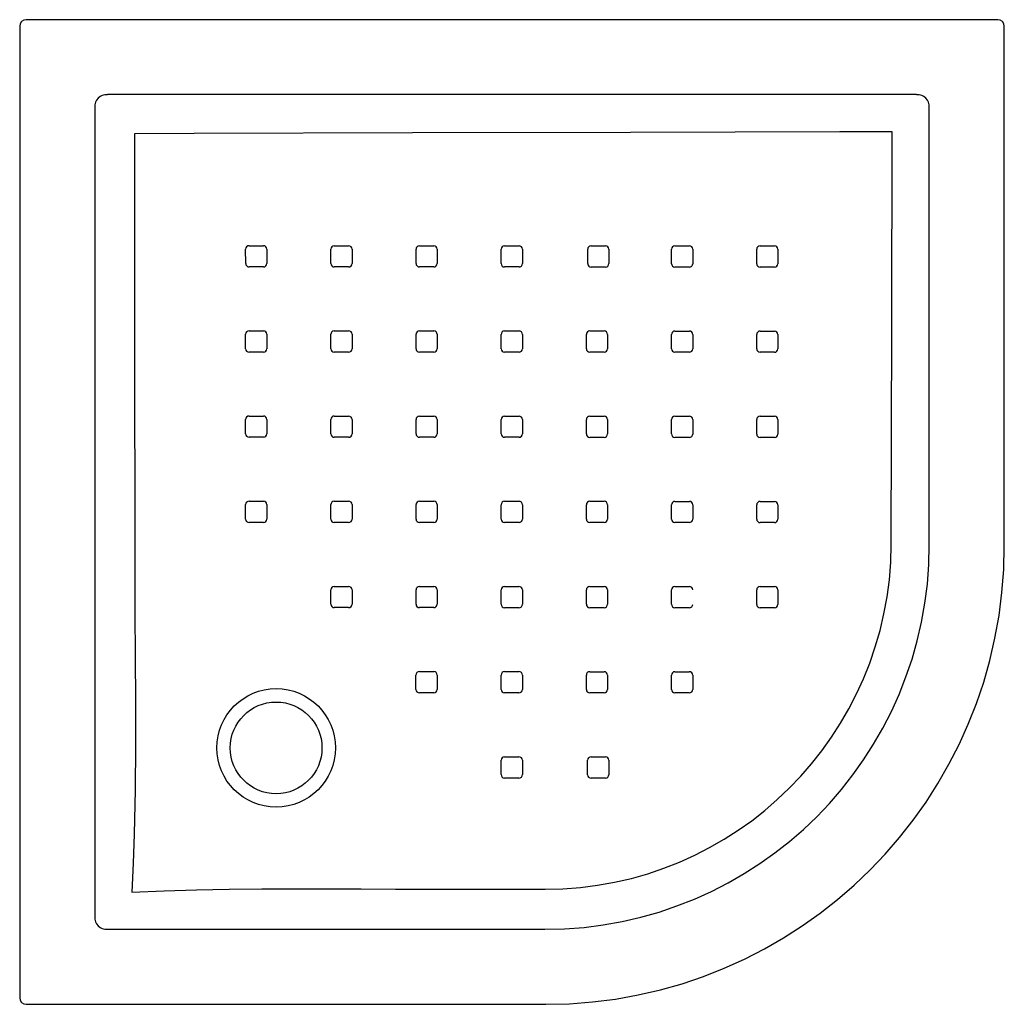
# Model space of a CAD drawing. Header units: millimetres. Extents: x 1324.176 to 1324.927, y 1481.92 to 1482.671.
import ezdxf

# ---------------------------------------------------------------- set-up
doc = ezdxf.new("R2010")
doc.units = ezdxf.units.MM
doc.layers.add('SANINDUSA', color=3, linetype='Continuous')

msp = doc.modelspace()

# ---------------------------------------------------------------- linework, layer by layer
at = {"layer": 'SANINDUSA'}
for p, q in [((1324.92199, 1482.6714), (1324.18059, 1482.6714)), ((1324.17559, 1482.6664), (1324.17559, 1481.925)), ((1324.92699, 1482.26995), (1324.92699, 1482.6664)), ((1324.85999, 1482.61419), (1324.24259, 1482.61419)), ((1324.23281, 1482.6044), (1324.23281, 1481.987)), ((1324.86977, 1482.2707), (1324.86977, 1482.6044)), ((1324.67562, 1482.4988), (1324.68662, 1482.49879)), ((1324.34805, 1482.48531), (1324.34804, 1482.49631)), ((1324.24259, 1481.97722), (1324.57629, 1481.97722)), ((1324.18059, 1481.92), (1324.57704, 1481.92))]:
    msp.add_line(p, q, dxfattribs=at)
at = {"layer": 'SANINDUSA', "flags": 128}
for points in [[(1324.26319, 1482.58426), (1324.2632, 1482.54426), (1324.26326, 1482.38566), (1324.26334, 1482.3024), (1324.26356, 1482.21914), (1324.26377, 1482.18528), (1324.264, 1482.15142), (1324.26407, 1482.11756), (1324.26382, 1482.08372), (1324.26305, 1482.04991), (1324.26224, 1482.02772), (1324.2612, 1482.0056)], [(1324.84139, 1482.5858), (1324.8014, 1482.58573), (1324.64171, 1482.58541), (1324.47527, 1482.58502), (1324.30878, 1482.58446), (1324.26319, 1482.58426)], [(1324.84073, 1482.27096), (1324.84111, 1482.4374), (1324.84139, 1482.5858)], [(1324.35063, 1482.4989), (1324.35863, 1482.4989), (1324.36164, 1482.4989)], [(1324.41564, 1482.49889), (1324.42364, 1482.49889), (1324.42664, 1482.49889)], [(1324.48064, 1482.49887), (1324.48864, 1482.49887), (1324.49164, 1482.49887)], [(1324.54564, 1482.49885), (1324.55364, 1482.49885), (1324.55664, 1482.49885)], [(1324.61163, 1482.49882), (1324.61963, 1482.49882), (1324.62263, 1482.49882)], [(1324.74061, 1482.49877), (1324.74861, 1482.49877), (1324.75161, 1482.49877)], [(1324.36423, 1482.49631), (1324.36423, 1482.48831), (1324.36423, 1482.48531)], [(1324.41305, 1482.4853), (1324.41305, 1482.4933), (1324.41305, 1482.4963)], [(1324.42923, 1482.4963), (1324.42923, 1482.4883), (1324.42923, 1482.4853)], [(1324.47805, 1482.48528), (1324.47805, 1482.49328), (1324.47805, 1482.49628)], [(1324.49423, 1482.49628), (1324.49423, 1482.48828), (1324.49423, 1482.48528)], [(1324.54305, 1482.48526), (1324.54305, 1482.49326), (1324.54305, 1482.49626)], [(1324.55923, 1482.49626), (1324.55923, 1482.48826), (1324.55923, 1482.48526)], [(1324.60904, 1482.48524), (1324.60904, 1482.49323), (1324.60904, 1482.49623)], [(1324.62522, 1482.49623), (1324.62522, 1482.48823), (1324.62522, 1482.48523)], [(1324.67304, 1482.48521), (1324.67304, 1482.49321), (1324.67304, 1482.49621)], [(1324.68921, 1482.4962), (1324.68922, 1482.48821), (1324.68922, 1482.48521)], [(1324.73803, 1482.48518), (1324.73803, 1482.49318), (1324.73803, 1482.49618)], [(1324.7542, 1482.49618), (1324.75421, 1482.48818), (1324.75421, 1482.48518)], [(1324.36164, 1482.48272), (1324.35364, 1482.48272), (1324.35064, 1482.48272)], [(1324.42664, 1482.48271), (1324.41864, 1482.48271), (1324.41564, 1482.48271)], [(1324.49165, 1482.48269), (1324.48365, 1482.48269), (1324.48065, 1482.48269)], [(1324.55664, 1482.48267), (1324.54864, 1482.48267), (1324.54564, 1482.48267)], [(1324.62263, 1482.48264), (1324.61463, 1482.48265), (1324.61163, 1482.48265)], [(1324.68663, 1482.48262), (1324.67863, 1482.48262), (1324.67563, 1482.48262)], [(1324.75162, 1482.48259), (1324.74362, 1482.48259), (1324.74062, 1482.48259)], [(1324.34804, 1482.42032), (1324.34804, 1482.42832), (1324.34804, 1482.43132)], [(1324.35063, 1482.43391), (1324.35863, 1482.43391), (1324.36163, 1482.43391)], [(1324.36422, 1482.43132), (1324.36422, 1482.42332), (1324.36422, 1482.42032)], [(1324.41305, 1482.42031), (1324.41305, 1482.42831), (1324.41305, 1482.43131)], [(1324.41564, 1482.4339), (1324.42364, 1482.4339), (1324.42664, 1482.4339)], [(1324.42923, 1482.43131), (1324.42923, 1482.42331), (1324.42923, 1482.42031)], [(1324.47806, 1482.4203), (1324.47805, 1482.42829), (1324.47805, 1482.43129)], [(1324.48064, 1482.43388), (1324.48864, 1482.43388), (1324.49164, 1482.43388)], [(1324.49423, 1482.43129), (1324.49424, 1482.42329), (1324.49424, 1482.42029)], [(1324.54306, 1482.42027), (1324.54305, 1482.42827), (1324.54305, 1482.43127)], [(1324.54564, 1482.43386), (1324.55364, 1482.43386), (1324.55664, 1482.43386)], [(1324.55923, 1482.43127), (1324.55923, 1482.42327), (1324.55923, 1482.42027)], [(1324.60805, 1482.42025), (1324.60805, 1482.42825), (1324.60805, 1482.43125)], [(1324.61064, 1482.43384), (1324.61863, 1482.43383), (1324.62163, 1482.43383)], [(1324.62423, 1482.43124), (1324.62423, 1482.42325), (1324.62423, 1482.42025)], [(1324.67304, 1482.42022), (1324.67304, 1482.42822), (1324.67304, 1482.43122)], [(1324.67563, 1482.43381), (1324.68362, 1482.43381), (1324.68662, 1482.43381)], [(1324.68922, 1482.43121), (1324.68922, 1482.42322), (1324.68922, 1482.42022)], [(1324.73803, 1482.42019), (1324.73803, 1482.42819), (1324.73803, 1482.43119)], [(1324.74062, 1482.43378), (1324.74861, 1482.43378), (1324.75161, 1482.43378)], [(1324.7542, 1482.43118), (1324.75421, 1482.42319), (1324.75421, 1482.42019)], [(1324.36163, 1482.41773), (1324.35363, 1482.41773), (1324.35063, 1482.41773)], [(1324.42664, 1482.41772), (1324.41864, 1482.41772), (1324.41564, 1482.41772)], [(1324.49165, 1482.4177), (1324.48365, 1482.41771), (1324.48065, 1482.41771)], [(1324.55665, 1482.41768), (1324.54865, 1482.41768), (1324.54565, 1482.41768)], [(1324.62164, 1482.41766), (1324.61364, 1482.41766), (1324.61064, 1482.41766)], [(1324.68663, 1482.41763), (1324.67863, 1482.41763), (1324.67563, 1482.41763)], [(1324.75162, 1482.4176), (1324.74362, 1482.4176), (1324.74062, 1482.4176)], [(1324.34803, 1482.35533), (1324.34803, 1482.36332), (1324.34803, 1482.36633)], [(1324.35062, 1482.36892), (1324.35862, 1482.36892), (1324.36163, 1482.36892)], [(1324.36422, 1482.36633), (1324.36422, 1482.35833), (1324.36422, 1482.35533)], [(1324.41305, 1482.35532), (1324.41305, 1482.36332), (1324.41305, 1482.36632)], [(1324.41564, 1482.36891), (1324.42364, 1482.36891), (1324.42664, 1482.36891)], [(1324.42923, 1482.36632), (1324.42923, 1482.35832), (1324.42923, 1482.35532)], [(1324.47806, 1482.3553), (1324.47805, 1482.3633), (1324.47805, 1482.3663)], [(1324.48064, 1482.36889), (1324.48864, 1482.36889), (1324.49164, 1482.36889)], [(1324.49424, 1482.3663), (1324.49424, 1482.3583), (1324.49424, 1482.3553)], [(1324.54306, 1482.35528), (1324.54305, 1482.36328), (1324.54305, 1482.36628)], [(1324.54564, 1482.36887), (1324.55364, 1482.36887), (1324.55664, 1482.36887)], [(1324.55923, 1482.36628), (1324.55923, 1482.35828), (1324.55924, 1482.35528)], [(1324.60805, 1482.35526), (1324.60805, 1482.36326), (1324.60805, 1482.36626)], [(1324.61064, 1482.36885), (1324.61864, 1482.36884), (1324.62164, 1482.36884)], [(1324.62423, 1482.36625), (1324.62423, 1482.35825), (1324.62423, 1482.35525)], [(1324.67304, 1482.35523), (1324.67304, 1482.36323), (1324.67304, 1482.36623)], [(1324.67563, 1482.36882), (1324.68363, 1482.36882), (1324.68663, 1482.36881)], [(1324.68922, 1482.36622), (1324.68922, 1482.35822), (1324.68922, 1482.35522)], [(1324.73803, 1482.3552), (1324.73803, 1482.3632), (1324.73803, 1482.3662)], [(1324.74061, 1482.36879), (1324.74861, 1482.36878), (1324.75161, 1482.36878)], [(1324.7542, 1482.36619), (1324.7542, 1482.35819), (1324.7542, 1482.35519)], [(1324.36163, 1482.35274), (1324.35363, 1482.35274), (1324.35063, 1482.35274)], [(1324.42664, 1482.35273), (1324.41864, 1482.35273), (1324.41564, 1482.35273)], [(1324.49165, 1482.35271), (1324.48365, 1482.35271), (1324.48065, 1482.35271)], [(1324.55665, 1482.35269), (1324.54865, 1482.35269), (1324.54565, 1482.35269)], [(1324.62164, 1482.35267), (1324.61364, 1482.35267), (1324.61064, 1482.35267)], [(1324.68663, 1482.35264), (1324.67863, 1482.35264), (1324.67563, 1482.35264)], [(1324.75162, 1482.3526), (1324.74362, 1482.35261), (1324.74062, 1482.35261)], [(1324.35062, 1482.30392), (1324.35862, 1482.30392), (1324.36162, 1482.30392)], [(1324.41563, 1482.30391), (1324.42363, 1482.30391), (1324.42663, 1482.30391)], [(1324.48064, 1482.30389), (1324.48864, 1482.30389), (1324.49164, 1482.30389)], [(1324.54564, 1482.30388), (1324.55364, 1482.30388), (1324.55664, 1482.30387)], [(1324.61063, 1482.30385), (1324.61863, 1482.30385), (1324.62163, 1482.30385)], [(1324.67563, 1482.30382), (1324.68362, 1482.30382), (1324.68662, 1482.30382)], [(1324.74061, 1482.30379), (1324.74861, 1482.30379), (1324.75161, 1482.30379)], [(1324.34803, 1482.29032), (1324.34803, 1482.29832), (1324.34803, 1482.30133)], [(1324.36421, 1482.30133), (1324.36421, 1482.29333), (1324.36421, 1482.29033)], [(1324.41304, 1482.29032), (1324.41304, 1482.29832), (1324.41304, 1482.30132)], [(1324.42922, 1482.30132), (1324.42922, 1482.29332), (1324.42922, 1482.29032)], [(1324.47805, 1482.2903), (1324.47805, 1482.2983), (1324.47805, 1482.3013)], [(1324.49423, 1482.3013), (1324.49423, 1482.29331), (1324.49423, 1482.2903)], [(1324.54305, 1482.29029), (1324.54305, 1482.29829), (1324.54305, 1482.30129)], [(1324.55923, 1482.30128), (1324.55923, 1482.29329), (1324.55923, 1482.29028)], [(1324.60805, 1482.29026), (1324.60805, 1482.29826), (1324.60805, 1482.30126)], [(1324.62422, 1482.30126), (1324.62423, 1482.29326), (1324.62423, 1482.29026)], [(1324.67304, 1482.29023), (1324.67304, 1482.29823), (1324.67304, 1482.30123)], [(1324.68921, 1482.30123), (1324.68921, 1482.29323), (1324.68921, 1482.29023)], [(1324.73802, 1482.2902), (1324.73802, 1482.2982), (1324.73802, 1482.3012)], [(1324.7542, 1482.3012), (1324.7542, 1482.2932), (1324.7542, 1482.2902)], [(1324.36162, 1482.28774), (1324.35362, 1482.28773), (1324.35062, 1482.28773)], [(1324.42663, 1482.28773), (1324.41863, 1482.28773), (1324.41563, 1482.28773)], [(1324.49164, 1482.28771), (1324.48364, 1482.28771), (1324.48064, 1482.28771)], [(1324.55664, 1482.28769), (1324.54864, 1482.2877), (1324.54564, 1482.2877)], [(1324.62164, 1482.28767), (1324.61364, 1482.28767), (1324.61064, 1482.28767)], [(1324.68663, 1482.28764), (1324.67863, 1482.28764), (1324.67563, 1482.28764)], [(1324.75161, 1482.28761), (1324.74361, 1482.28761), (1324.74061, 1482.28761)], [(1324.41302, 1482.2253), (1324.41303, 1482.2333), (1324.41303, 1482.23631)], [(1324.41562, 1482.2389), (1324.42362, 1482.2389), (1324.42662, 1482.2389)], [(1324.42921, 1482.23631), (1324.42921, 1482.22831), (1324.42921, 1482.22531)], [(1324.47803, 1482.2253), (1324.47803, 1482.2333), (1324.47803, 1482.2363)], [(1324.48063, 1482.23889), (1324.48863, 1482.23889), (1324.49163, 1482.23889)], [(1324.49422, 1482.2363), (1324.49422, 1482.2283), (1324.49422, 1482.2253)], [(1324.54304, 1482.22528), (1324.54304, 1482.23328), (1324.54304, 1482.23628)], [(1324.54563, 1482.23887), (1324.55363, 1482.23887), (1324.55663, 1482.23887)], [(1324.55922, 1482.23628), (1324.55922, 1482.22828), (1324.55922, 1482.22528)], [(1324.60804, 1482.22526), (1324.60804, 1482.23326), (1324.60804, 1482.23626)], [(1324.61063, 1482.23885), (1324.61863, 1482.23885), (1324.62163, 1482.23885)], [(1324.62422, 1482.23626), (1324.62422, 1482.22826), (1324.62422, 1482.22526)], [(1324.67303, 1482.22524), (1324.67303, 1482.23323), (1324.67303, 1482.23624)], [(1324.67562, 1482.23883), (1324.68362, 1482.23882), (1324.68662, 1482.23882)], [(1324.73802, 1482.22521), (1324.73802, 1482.2332), (1324.73802, 1482.23621)], [(1324.7406, 1482.23879), (1324.7486, 1482.23879), (1324.7516, 1482.23879)], [(1324.75419, 1482.2362), (1324.75419, 1482.2282), (1324.75419, 1482.2252)], [(1324.42662, 1482.22272), (1324.41862, 1482.22271), (1324.41561, 1482.22271)], [(1324.49163, 1482.22271), (1324.48363, 1482.22271), (1324.48062, 1482.22271)], [(1324.55663, 1482.22269), (1324.54863, 1482.22269), (1324.54563, 1482.22269)], [(1324.62163, 1482.22267), (1324.61363, 1482.22267), (1324.61063, 1482.22267)], [(1324.68662, 1482.22264), (1324.67862, 1482.22264), (1324.67562, 1482.22264)], [(1324.7516, 1482.22261), (1324.74361, 1482.22261), (1324.74061, 1482.22261)], [(1324.47801, 1482.16029), (1324.47801, 1482.16829), (1324.47801, 1482.17129)], [(1324.48061, 1482.17388), (1324.48861, 1482.17388), (1324.49161, 1482.17388)], [(1324.4942, 1482.17129), (1324.4942, 1482.16329), (1324.4942, 1482.16029)], [(1324.54302, 1482.16028), (1324.54302, 1482.16828), (1324.54302, 1482.17128)], [(1324.54561, 1482.17387), (1324.55361, 1482.17387), (1324.55662, 1482.17387)], [(1324.55921, 1482.17128), (1324.55921, 1482.16328), (1324.55921, 1482.16027)], [(1324.60802, 1482.16026), (1324.60802, 1482.16826), (1324.60802, 1482.17126)], [(1324.61061, 1482.17385), (1324.61861, 1482.17385), (1324.62161, 1482.17385)], [(1324.6242, 1482.17125), (1324.6242, 1482.16325), (1324.6242, 1482.16025)], [(1324.67302, 1482.16023), (1324.67302, 1482.16823), (1324.67302, 1482.17123)], [(1324.67561, 1482.17382), (1324.6836, 1482.17382), (1324.68661, 1482.17382)], [(1324.68919, 1482.17123), (1324.68919, 1482.16323), (1324.68919, 1482.16023)], [(1324.49161, 1482.1577), (1324.48361, 1482.1577), (1324.4806, 1482.1577)], [(1324.55661, 1482.15768), (1324.54862, 1482.15768), (1324.54561, 1482.15768)], [(1324.62161, 1482.15766), (1324.61361, 1482.15766), (1324.61061, 1482.15766)], [(1324.6866, 1482.15764), (1324.67861, 1482.15764), (1324.67561, 1482.15764)], [(1324.5456, 1482.10885), (1324.55359, 1482.10885), (1324.5566, 1482.10885)], [(1324.61159, 1482.10883), (1324.61959, 1482.10883), (1324.62259, 1482.10883)], [(1324.543, 1482.09526), (1324.543, 1482.10326), (1324.543, 1482.10626)], [(1324.55919, 1482.10626), (1324.55919, 1482.09826), (1324.55918, 1482.09526)], [(1324.609, 1482.09524), (1324.609, 1482.10324), (1324.609, 1482.10624)], [(1324.62518, 1482.10624), (1324.62518, 1482.09824), (1324.62518, 1482.09524)], [(1324.55659, 1482.09267), (1324.54859, 1482.09267), (1324.54559, 1482.09267)], [(1324.62259, 1482.09265), (1324.61459, 1482.09265), (1324.61159, 1482.09265)], [(1324.2612, 1482.0056), (1324.28588, 1482.00669), (1324.31064, 1482.00744), (1324.33545, 1482.00791), (1324.3603, 1482.00816), (1324.38515, 1482.00823), (1324.40997, 1482.00818), (1324.43613, 1482.00813), (1324.46229, 1482.00798), (1324.51941, 1482.00786), (1324.57653, 1482.00777)]]:
    msp.add_lwpolyline(points, dxfattribs=at)
at = {"layer": 'SANINDUSA'}
for radius in [0.04522, 0.035]:
    msp.add_circle((1324.37129, 1482.1157), radius, dxfattribs=at)
for centre, radius, start, end in [((1324.35063, 1482.49631), 0.00259, 89.98974, 180.00532), ((1324.36164, 1482.49631), 0.00259, 0.02514, 90.00815), ((1324.41564, 1482.4963), 0.00259, 89.98706, 180.00898), ((1324.42664, 1482.49629), 0.00259, 0.02439, 90.00461), ((1324.48064, 1482.49628), 0.00259, 89.9872, 180.00983), ((1324.49164, 1482.49628), 0.00259, 0.02495, 89.99911), ((1324.54564, 1482.49626), 0.00259, 89.98686, 180.01149), ((1324.55664, 1482.49625), 0.00259, 0.0213, 89.9965), ((1324.61163, 1482.49623), 0.00259, 89.98714, 180.01187), ((1324.62263, 1482.49623), 0.00259, 0.01672, 89.99514), ((1324.67562, 1482.49621), 0.00259, 89.98821, 180.01146), ((1324.68662, 1482.4962), 0.00259, 0.01165, 89.99296), ((1324.74061, 1482.49618), 0.00259, 89.98874, 180.01126), ((1324.75161, 1482.49617), 0.00259, 0.00915, 89.98953), ((1324.35064, 1482.48531), 0.00259, 180.02526, 270.01133), ((1324.36164, 1482.48531), 0.00259, 269.98956, 0.0045), ((1324.41564, 1482.4853), 0.00259, 180.02514, 270.00552), ((1324.42664, 1482.4853), 0.00259, 269.98645, 0.00959), ((1324.48065, 1482.48528), 0.00259, 180.02441, 270.00097), ((1324.49165, 1482.48528), 0.00259, 269.9867, 0.01034), ((1324.54564, 1482.48526), 0.00259, 180.02216, 269.99662), ((1324.55664, 1482.48526), 0.00259, 269.98673, 0.01129), ((1324.61163, 1482.48524), 0.00259, 180.01882, 269.99337), ((1324.62263, 1482.48523), 0.00259, 269.98752, 0.01116), ((1324.67563, 1482.48521), 0.00259, 180.01475, 269.99118), ((1324.68663, 1482.48521), 0.00259, 269.9878, 0.01121), ((1324.74062, 1482.48518), 0.00259, 180.00961, 269.99072), ((1324.75162, 1482.48518), 0.00259, 269.99012, 0.00988), ((1324.35063, 1482.43132), 0.00259, 89.9927, 180.0017), ((1324.36163, 1482.43132), 0.00259, 0.02349, 90.01243), ((1324.41564, 1482.43131), 0.00259, 89.99001, 180.00636), ((1324.42664, 1482.43131), 0.00259, 0.02317, 90.00452), ((1324.48064, 1482.43129), 0.00259, 89.98768, 180.00968), ((1324.49164, 1482.43129), 0.00259, 0.02033, 89.99945), ((1324.54564, 1482.43127), 0.00259, 89.98659, 180.01143), ((1324.55664, 1482.43127), 0.00259, 0.01868, 89.99418), ((1324.61064, 1482.43125), 0.00259, 89.98713, 180.01287), ((1324.62163, 1482.43124), 0.00259, 0.01545, 89.99015), ((1324.67563, 1482.43122), 0.00259, 89.98859, 180.01174), ((1324.68662, 1482.43121), 0.00259, 0.01292, 89.98675), ((1324.74061, 1482.43119), 0.00259, 89.98764, 180.01335), ((1324.75161, 1482.43118), 0.00259, 0.00853, 89.98521), ((1324.35063, 1482.42032), 0.00259, 180.02321, 270.01634), ((1324.36163, 1482.42032), 0.00259, 269.99307, 0.00166), ((1324.41564, 1482.42031), 0.00259, 180.02345, 270.00588), ((1324.42665, 1482.42031), 0.00259, 269.98878, 0.00792), ((1324.48065, 1482.4203), 0.00259, 180.02138, 269.99971), ((1324.49165, 1482.42029), 0.00259, 269.98769, 0.01033), ((1324.54565, 1482.42028), 0.00259, 180.01925, 269.99393), ((1324.55665, 1482.42027), 0.00259, 269.98685, 0.01249), ((1324.61064, 1482.42025), 0.00259, 180.01527, 269.99), ((1324.62164, 1482.42024), 0.00259, 269.98695, 0.01305), ((1324.67563, 1482.42022), 0.00259, 180.01291, 269.98643), ((1324.68663, 1482.42022), 0.00259, 269.98626, 0.01374), ((1324.74062, 1482.42019), 0.00259, 180.00919, 269.98488), ((1324.75162, 1482.42019), 0.00259, 269.98696, 0.01436), ((1324.35062, 1482.36633), 0.00259, 89.99638, 179.99802), ((1324.36163, 1482.36633), 0.00259, 0.01898, 90.01464), ((1324.41564, 1482.36632), 0.00259, 89.994, 180.00502), ((1324.42664, 1482.36632), 0.00259, 0.01768, 90.00341), ((1324.48064, 1482.3663), 0.00259, 89.99018, 180.0085), ((1324.49164, 1482.3663), 0.00259, 0.01846, 89.99473), ((1324.54564, 1482.36628), 0.00259, 89.98779, 180.01155), ((1324.55664, 1482.36628), 0.00259, 0.01517, 89.99076), ((1324.61064, 1482.36626), 0.00259, 89.98566, 180.01434), ((1324.62164, 1482.36625), 0.00259, 0.01321, 89.98613), ((1324.67563, 1482.36623), 0.00259, 89.9859, 180.01475), ((1324.68662, 1482.36622), 0.00259, 0.01038, 89.98303), ((1324.74061, 1482.3662), 0.00259, 89.98768, 180.01364), ((1324.75161, 1482.36619), 0.00259, 0.00794, 89.9802), ((1324.35062, 1482.35533), 0.00259, 180.018, 270.01892), ((1324.36163, 1482.35533), 0.00259, 269.99696, 359.99975), ((1324.41564, 1482.35532), 0.00259, 180.01551, 270.00591), ((1324.42664, 1482.35532), 0.00259, 269.9928, 0.00588), ((1324.48065, 1482.3553), 0.00259, 180.01575, 269.99744), ((1324.49165, 1482.3553), 0.00259, 269.99009, 0.00991), ((1324.54565, 1482.35528), 0.00259, 180.01377, 269.9915), ((1324.55665, 1482.35528), 0.00259, 269.98828, 0.01106), ((1324.61064, 1482.35526), 0.00259, 180.01205, 269.98663), ((1324.62164, 1482.35525), 0.00259, 269.98566, 0.01434), ((1324.67563, 1482.35523), 0.00259, 180.0114, 269.98135), ((1324.68663, 1482.35522), 0.00259, 269.98873, 0.01259), ((1324.74062, 1482.3552), 0.00259, 180.00753, 269.97994), ((1324.75162, 1482.35519), 0.00259, 269.98928, 0.0127), ((1324.35062, 1482.30133), 0.00259, 90.00267, 179.99535), ((1324.36162, 1482.30133), 0.00259, 0.00841, 90.01169), ((1324.41563, 1482.30132), 0.00259, 89.99787, 180.00477), ((1324.42663, 1482.30132), 0.00259, 0.00868, 90.00055), ((1324.48064, 1482.3013), 0.00259, 89.99361, 180.00771), ((1324.49164, 1482.3013), 0.00259, 0.00974, 89.99488), ((1324.54564, 1482.30129), 0.00259, 89.99021, 180.01045), ((1324.55664, 1482.30128), 0.00259, 0.0111, 89.98758), ((1324.61063, 1482.30126), 0.00259, 89.98761, 180.01371), ((1324.62163, 1482.30126), 0.00259, 0.00848, 89.98361), ((1324.67562, 1482.30123), 0.00259, 89.98794, 180.0147), ((1324.68662, 1482.30123), 0.00259, 0.00526, 89.98024), ((1324.74061, 1482.3012), 0.00259, 89.98709, 180.01554), ((1324.75161, 1482.3012), 0.00259, 0.00409, 89.97745), ((1324.35062, 1482.29033), 0.00259, 180.00733, 270.01475), ((1324.36162, 1482.29033), 0.00259, 270.0036, 359.99838), ((1324.41563, 1482.29032), 0.00259, 180.0059, 270.00103), ((1324.42663, 1482.29032), 0.00259, 269.99882, 0.00381), ((1324.48064, 1482.2903), 0.00259, 180.00913, 269.99483), ((1324.49164, 1482.2903), 0.00259, 269.99311, 0.00755), ((1324.54564, 1482.29029), 0.00259, 180.01024, 269.98778), ((1324.55664, 1482.29028), 0.00259, 269.98972, 0.01028), ((1324.61064, 1482.29026), 0.00259, 180.00842, 269.98301), ((1324.62164, 1482.29026), 0.00259, 269.9884, 0.01358), ((1324.67563, 1482.29023), 0.00259, 180.0064, 269.97844), ((1324.68663, 1482.29023), 0.00259, 269.9874, 0.01458), ((1324.74061, 1482.2902), 0.00259, 180.00457, 269.97698), ((1324.75161, 1482.2902), 0.00259, 269.98744, 0.01586), ((1324.57629, 1482.2707), 0.29348, 270, 0), ((1324.57622, 1482.27229), 0.26452, 270.06807, 359.71267), ((1324.41562, 1482.23631), 0.00259, 90.00414, 180.00212), ((1324.42662, 1482.23631), 0.00259, 359.99948, 89.99854), ((1324.48063, 1482.2363), 0.00259, 89.99672, 180.0046), ((1324.49163, 1482.2363), 0.00259, 0.00391, 89.99477), ((1324.54563, 1482.23628), 0.00259, 89.99114, 180.00886), ((1324.55663, 1482.23628), 0.00259, 0.00331, 89.98878), ((1324.61063, 1482.23626), 0.00259, 89.99074, 180.01124), ((1324.62163, 1482.23626), 0.00259, 0.00194, 89.9829), ((1324.67562, 1482.23624), 0.00259, 89.98847, 180.01417), ((1324.68662, 1482.23623), 0.00259, 0.00078, 89.97746), ((1324.7406, 1482.23621), 0.00259, 89.98722, 180.01674), ((1324.7516, 1482.2362), 0.00259, 0.00126, 89.9737), ((1324.41561, 1482.2253), 0.00259, 179.99531, 269.99941), ((1324.42662, 1482.22531), 0.00259, 270.00231, 0.00164), ((1324.48062, 1482.2253), 0.00259, 180.00305, 269.99629), ((1324.49163, 1482.2253), 0.00259, 269.99748, 0.0012), ((1324.54563, 1482.22528), 0.00259, 180.00431, 269.98975), ((1324.55663, 1482.22528), 0.00259, 269.99274, 0.0066), ((1324.61063, 1482.22526), 0.00259, 180.00219, 269.98199), ((1324.62163, 1482.22526), 0.00259, 269.99008, 0.01124), ((1324.67562, 1482.22524), 0.00259, 180.00132, 269.97627), ((1324.68662, 1482.22523), 0.00259, 269.98772, 0.01491), ((1324.74061, 1482.22521), 0.00259, 180.00032, 269.97397), ((1324.7516, 1482.2252), 0.00259, 269.98866, 0.01464), ((1324.48061, 1482.17129), 0.00259, 89.99752, 179.99655), ((1324.49161, 1482.17129), 0.00259, 0.00055, 89.99945), ((1324.54561, 1482.17128), 0.00259, 89.9941, 180.00326), ((1324.55662, 1482.17128), 0.00259, 359.99733, 89.99015), ((1324.61061, 1482.17126), 0.00259, 89.99212, 180.00854), ((1324.62161, 1482.17125), 0.00259, 359.99769, 89.9799), ((1324.67561, 1482.17123), 0.00259, 89.98997, 180.01398), ((1324.6866, 1482.17123), 0.00259, 359.99655, 89.97576), ((1324.4806, 1482.16029), 0.00259, 179.99889, 270.00441), ((1324.49161, 1482.16029), 0.00259, 269.99774, 359.99698), ((1324.54561, 1482.16028), 0.00259, 179.99721, 269.99291), ((1324.55661, 1482.16027), 0.00259, 269.99824, 0.0011), ((1324.61061, 1482.16026), 0.00259, 179.99542, 269.98085), ((1324.62161, 1482.16025), 0.00259, 269.99343, 0.00855), ((1324.67561, 1482.16023), 0.00259, 179.99464, 269.97503), ((1324.6866, 1482.16023), 0.00259, 269.9927, 0.01126), ((1324.5456, 1482.10626), 0.00259, 90.00041, 179.99828), ((1324.5566, 1482.10626), 0.00259, 359.98926, 89.9857), ((1324.61159, 1482.10624), 0.00259, 89.9987, 180.00525), ((1324.62259, 1482.10624), 0.00259, 359.9877, 89.97934), ((1324.54559, 1482.09526), 0.00259, 179.98516, 269.98979), ((1324.55659, 1482.09526), 0.00259, 270.00049, 0.00215), ((1324.61159, 1482.09524), 0.00259, 179.98555, 269.9782), ((1324.62259, 1482.09524), 0.00259, 269.99992, 0.00469)]:
    msp.add_arc(centre, radius, start, end, dxfattribs=at)
for centre, major_axis, ratio, start_param, end_param in [((1324.18059, 1482.6664), (0.00354, -0.00354), 0.999695, 2.356347, 3.926839), ((1324.92199, 1482.6664), (-0.00354, -0.00354), 0.999695, 2.356347, 3.926839), ((1324.24343, 1482.60356), (0.00793, -0.00793), 0.891198, 2.377815, 3.90537), ((1324.85915, 1482.60356), (0.00793, 0.00793), 0.891198, 5.519408, 7.046963), ((1324.57694, 1482.27006), (-0.24756, 0.24756), 0.999695, 2.356347, 3.926839), ((1324.24343, 1481.98784), (0.00793, 0.00793), 0.891198, 2.377815, 3.90537), ((1324.18059, 1481.925), (0.00354, 0.00354), 0.999695, 2.356347, 3.926839)]:
    msp.add_ellipse(centre, major_axis=major_axis, ratio=ratio, start_param=start_param, end_param=end_param, dxfattribs=at)

doc.saveas('drawing.dxf')
